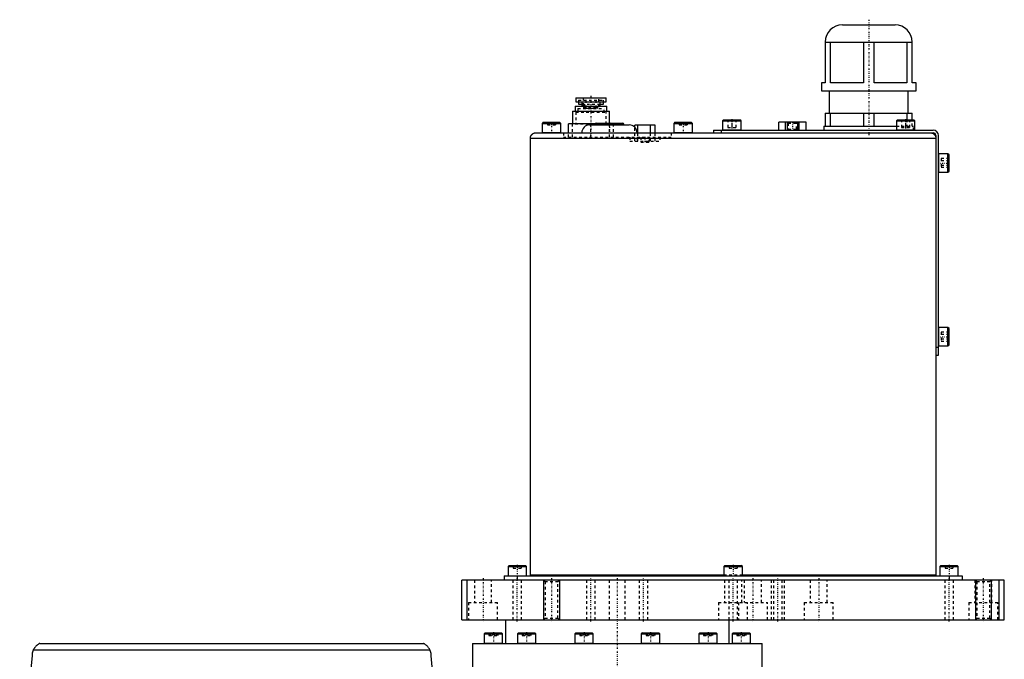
# Model space of a CAD drawing. Extents: x -398 to 147, y -489 to 213.
# Tile 4 of 4: x -227 to 147, y -30 to 213. Entities that reach past the tile are written whole.
import ezdxf

# ---------------------------------------------------------------- set-up
doc = ezdxf.new("R2010")
doc.units = 0
doc.linetypes.add('CENTER', pattern=[1.5, 0.45, -0.5, 0.05, -0.5])
doc.linetypes.add('DASHED', pattern=[2, 1, -1])
for name, color, linetype in [('AM_0', 7, 'CONTINUOUS'), ('AM_10', 7, 'CONTINUOUS'), ('AM_3', 7, 'DASHED'), ('AM_7', 7, 'CENTER')]:
    doc.layers.add(name, color=color, linetype=linetype)

msp = doc.modelspace()

# ---------------------------------------------------------------- linework, layer by layer
at = {"layer": 'AM_0', "color": 7, "linetype": 'CONTINUOUS'}
for p, q in [((85.5, 211), (105.5, 211)), ((79, 204.5), (112, 204.5)), ((79, 204.5), (79, 189)), ((81.02, 189), (81.02, 204.5)), ((93.48, 204.5), (93.48, 189)), ((97.52, 189), (97.52, 204.5)), ((109.98, 204.5), (109.98, 189)), ((112, 189), (112, 204.5)), ((77.5, 189), (77.5, 186)), ((79, 189), (77.5, 189)), ((93.48, 189), (81.02, 189)), ((109.98, 189), (97.52, 189)), ((113.5, 189), (112, 189)), ((113.5, 186), (113.5, 189)), ((-15.75, 183.3), (-15.75, 181.8)), ((-15.75, 183.3), (-4.25, 183.3)), ((-4.25, 181.8), (-4.25, 183.3)), ((77.5, 186), (113.5, 186)), ((80.5, 186), (80.5, 177.5)), ((110.5, 177.5), (110.5, 186)), ((-16, 180.1), (-16, 178.2)), ((-16, 180.1), (-4, 180.1)), ((-15.75, 181.8), (-4.25, 181.8)), ((-14.75, 181.8), (-14.75, 180.9)), ((-14.75, 180.9), (-13.5, 180.9)), ((-13.5, 181.8), (-13.5, 180.1)), ((-6.5, 180.1), (-6.5, 181.8)), ((-6.5, 180.9), (-5.25, 180.9)), ((-5.25, 180.9), (-5.25, 181.8)), ((-4, 178.2), (-4, 180.1)), ((-17, 178.2), (-17, 173.4)), ((-17, 178.2), (-3, 178.2)), ((-3, 173.7), (-3, 178.2)), ((79, 177.5), (112, 177.5)), ((79, 177.5), (79, 172.5)), ((81.02, 172.5), (81.02, 177.5)), ((93.48, 177.5), (93.48, 172.5)), ((97.52, 172.5), (97.52, 177.5)), ((109.98, 177.5), (109.98, 175)), ((112, 175), (112, 177.5)), ((-28.1, 174), (-28.5, 173.6)), ((-28.5, 173.6), (-28.5, 170.1)), ((-28.5, 173.6), (-21.5, 173.6)), ((-28.1, 174), (-21.9, 174)), ((-21.5, 173.6), (-21.9, 174)), ((-21.5, 170.1), (-21.5, 173.6)), ((-18.5, 170), (-18.5, 173.4)), ((-8.46, 173.4), (-18.5, 173.4)), ((-10.5, 173), (4.5, 173)), ((-10, 173), (-10, 173.4)), ((-8.5, 173.2), (-8.5, 173)), ((-8.5, 173.2), (2.5, 173.2)), ((-8, 173.7), (2, 173.7)), ((2.5, 173), (2.5, 173.2)), ((6.6, 172.14), (6.6, 172.9)), ((14.41, 172.9), (6.6, 172.9)), ((7.84, 170), (7.84, 172.9)), ((12.65, 170), (12.65, 172.9)), ((14.41, 170), (14.41, 172.9)), ((21.9, 174), (21.5, 173.6)), ((21.5, 173.6), (21.5, 170.1)), ((21.5, 173.6), (28.5, 173.6)), ((21.9, 174), (28.1, 174)), ((28.5, 173.6), (28.1, 174)), ((28.5, 170.1), (28.5, 173.6)), ((40.4, 175), (40, 174.6)), ((40, 174.6), (40, 171.1)), ((40, 174.6), (47, 174.6)), ((40.4, 175), (46.6, 175)), ((47, 174.6), (46.6, 175)), ((47, 171.1), (47, 174.6)), ((71.7, 174), (61.3, 174)), ((61.3, 171), (61.3, 174)), ((63.9, 171), (63.9, 174)), ((69.1, 171), (69.1, 174)), ((71.7, 171), (71.7, 174)), ((78.5, 172.5), (78.5, 171)), ((78.5, 172.5), (106, 172.5)), ((106.4, 175), (106, 174.6)), ((106, 174.6), (106, 171.1)), ((106, 174.6), (113, 174.6)), ((106.4, 175), (112.6, 175)), ((113, 174.6), (112.6, 175)), ((113, 171.1), (113, 174.6)), ((-31, 170), (120, 170)), ((-28.5, 170.1), (-21.5, 170.1)), ((21.5, 170.1), (28.5, 170.1)), ((36.5, 171), (36.5, 170)), ((36.5, 171), (120, 171)), ((39.5, 171), (39.5, 170)), ((40, 171.1), (47, 171.1)), ((106, 171.1), (113, 171.1)), ((121, 169), (121, 2)), ((122, 85.5), (122, 169)), ((-33, 2), (-33, 168)), ((-33, 168), (121, 168)), ((125.6, 162), (122.1, 162)), ((122.1, 155), (122.1, 162)), ((126, 161.6), (125.6, 162)), ((125.6, 155), (125.6, 162)), ((126, 155.4), (126, 161.6)), ((122.1, 155), (125.6, 155)), ((125.6, 155), (126, 155.4)), ((125.6, 96), (122.1, 96)), ((122.1, 89), (122.1, 96)), ((126, 95.6), (125.6, 96)), ((125.6, 89), (125.6, 96)), ((126, 89.4), (126, 95.6)), ((121, 88.5), (122, 88.5)), ((122.1, 89), (125.6, 89)), ((125.6, 89), (126, 89.4)), ((121, 85.5), (122, 85.5)), ((-41.1, 5.6), (-41.5, 5.2)), ((-41.5, 5.2), (-41.5, 1.7)), ((-41.5, 5.2), (-34.5, 5.2)), ((-41.1, 5.6), (-34.9, 5.6)), ((-34.5, 5.2), (-34.9, 5.6)), ((-34.5, 1.7), (-34.5, 5.2)), ((40.9, 5.6), (40.5, 5.2)), ((40.5, 5.2), (40.5, 1.7)), ((40.5, 5.2), (47.5, 5.2)), ((40.9, 5.6), (47.1, 5.6)), ((47.5, 5.2), (47.1, 5.6)), ((47.5, 1.7), (47.5, 5.2)), ((122.9, 5.6), (122.5, 5.2)), ((122.5, 5.2), (122.5, 1.7)), ((122.5, 5.2), (129.5, 5.2)), ((122.9, 5.6), (129.1, 5.6)), ((129.5, 5.2), (129.1, 5.6)), ((129.5, 1.7), (129.5, 5.2)), ((-59, -15), (-59, 0)), ((147, 0), (-59, 0)), ((-57, -15), (-57, 0)), ((-43, 1.6), (-43, 0)), ((-43, 1.6), (131, 1.6)), ((-41.5, 1.7), (-34.5, 1.7)), ((-38, 1.6), (-38, 0)), ((-33, 2), (40.5, 2)), ((40.5, 1.7), (47.5, 1.7)), ((47.5, 2), (121, 2)), ((122.5, 1.7), (129.5, 1.7)), ((126, 1.6), (126, 0)), ((131, 1.6), (131, 0)), ((145, -15), (145, 0)), ((147, -15), (147, 0)), ((-59, -15), (147, -15)), ((-42.5, -15), (-42.5, -24)), ((42.5, -24), (42.5, -15)), ((-50.19, -20), (-50.59, -20.4)), ((-50.59, -20.4), (-50.59, -23.9)), ((-50.59, -20.4), (-43.59, -20.4)), ((-50.19, -20), (-43.99, -20)), ((-43.59, -20.4), (-43.99, -20)), ((-43.59, -23.9), (-43.59, -20.4)), ((-37.57, -20), (-37.97, -20.4)), ((-37.97, -20.4), (-37.97, -23.9)), ((-37.97, -20.4), (-30.97, -20.4)), ((-37.57, -20), (-31.37, -20)), ((-30.97, -20.4), (-31.37, -20)), ((-30.97, -23.9), (-30.97, -20.4)), ((-15.72, -20), (-16.12, -20.4)), ((-16.12, -20.4), (-16.12, -23.9)), ((-16.12, -20.4), (-9.12, -20.4)), ((-15.72, -20), (-9.52, -20)), ((-9.12, -20.4), (-9.52, -20)), ((-9.12, -23.9), (-9.12, -20.4)), ((9.52, -20), (9.12, -20.4)), ((9.12, -20.4), (9.12, -23.9)), ((9.12, -20.4), (16.12, -20.4)), ((9.52, -20), (15.72, -20)), ((16.12, -20.4), (15.72, -20)), ((16.12, -23.9), (16.12, -20.4)), ((31.37, -20), (30.97, -20.4)), ((30.97, -20.4), (30.97, -23.9)), ((30.97, -20.4), (37.97, -20.4)), ((31.37, -20), (37.57, -20)), ((37.97, -20.4), (37.57, -20)), ((37.97, -23.9), (37.97, -20.4)), ((43.99, -20), (43.59, -20.4)), ((43.59, -20.4), (43.59, -23.9)), ((43.59, -20.4), (50.59, -20.4)), ((43.99, -20), (50.19, -20)), ((50.59, -20.4), (50.19, -20)), ((50.59, -23.9), (50.59, -20.4)), ((-219.35, -24), (-73.65, -24)), ((-55, -24), (-55, -44)), ((-55, -24), (55, -24)), ((-50.59, -23.9), (-43.59, -23.9)), ((-37.97, -23.9), (-30.97, -23.9)), ((-16.12, -23.9), (-9.12, -23.9)), ((9.12, -23.9), (16.12, -23.9)), ((30.97, -23.9), (37.97, -23.9)), ((43.59, -23.9), (50.59, -23.9)), ((55, -44), (55, -24)), ((-222.32, -28.75), (-227, -79.7)), ((-221.83, -26.5), (-71.17, -26.5)), ((-66, -79.7), (-70.68, -28.75))]:
    msp.add_line(p, q, dxfattribs=at)
for points in [[(-33, 168, 0), (-33, 168.01, 0), (-33, 168.04, 0), (-33, 168.07, 0), (-33, 168.09, 0), (-33, 168.1, 0), (-33, 168.13, 0), (-32.99, 168.16, 0), (-32.99, 168.19, 0), (-32.99, 168.22, 0), (-32.98, 168.25, 0), (-32.98, 168.26, 0), (-32.98, 168.28, 0), (-32.98, 168.3, 0), (-32.97, 168.33, 0), (-32.97, 168.36, 0), (-32.96, 168.39, 0), (-32.96, 168.42, 0), (-32.95, 168.43, 0), (-32.95, 168.45, 0), (-32.94, 168.48, 0), (-32.94, 168.5, 0), (-32.93, 168.52, 0), (-32.93, 168.53, 0), (-32.92, 168.56, 0), (-32.91, 168.59, 0), (-32.91, 168.6, 0), (-32.9, 168.62, 0), (-32.89, 168.64, 0), (-32.88, 168.67, 0), (-32.87, 168.7, 0), (-32.86, 168.72, 0), (-32.85, 168.75, 0), (-32.85, 168.77, 0), (-32.84, 168.78, 0), (-32.83, 168.81, 0), (-32.82, 168.83, 0), (-32.81, 168.86, 0), (-32.79, 168.88, 0), (-32.78, 168.91, 0), (-32.77, 168.92, 0), (-32.77, 168.94, 0), (-32.75, 168.96, 0), (-32.74, 168.99, 0), (-32.72, 169.01, 0), (-32.71, 169.04, 0), (-32.69, 169.06, 0), (-32.69, 169.07, 0), (-32.68, 169.09, 0), (-32.66, 169.11, 0), (-32.65, 169.14, 0), (-32.63, 169.16, 0), (-32.61, 169.18, 0), (-32.6, 169.21, 0), (-32.59, 169.22, 0), (-32.58, 169.23, 0), (-32.56, 169.25, 0), (-32.54, 169.27, 0), (-32.52, 169.3, 0), (-32.5, 169.32, 0), (-32.48, 169.34, 0), (-32.47, 169.35, 0), (-32.46, 169.36, 0), (-32.44, 169.38, 0), (-32.42, 169.4, 0), (-32.41, 169.41, 0), (-32.4, 169.42, 0), (-32.38, 169.44, 0), (-32.36, 169.46, 0), (-32.35, 169.47, 0), (-32.34, 169.48, 0), (-32.32, 169.5, 0), (-32.3, 169.52, 0), (-32.27, 169.54, 0), (-32.25, 169.56, 0), (-32.23, 169.58, 0), (-32.22, 169.59, 0), (-32.21, 169.6, 0), (-32.18, 169.61, 0), (-32.16, 169.63, 0), (-32.14, 169.65, 0), (-32.11, 169.66, 0), (-32.09, 169.68, 0), (-32.07, 169.69, 0), (-32.06, 169.69, 0), (-32.04, 169.71, 0), (-32.01, 169.72, 0), (-31.92, 169.77, 0), (-31.77, 169.85, 0), (-31.6, 169.91, 0), (-31.52, 169.93, 0), (-31.43, 169.95, 0), (-31.26, 169.98, 0), (-31.09, 170, 0), (-31, 170, 0)], [(119, 170, 0), (119.09, 170, 0), (119.26, 169.98, 0), (119.43, 169.95, 0), (119.52, 169.93, 0), (119.6, 169.91, 0), (119.77, 169.85, 0), (119.92, 169.77, 0), (120.01, 169.72, 0), (120.04, 169.71, 0), (120.06, 169.69, 0), (120.07, 169.69, 0), (120.09, 169.68, 0), (120.11, 169.66, 0), (120.14, 169.65, 0), (120.16, 169.63, 0), (120.18, 169.61, 0), (120.21, 169.6, 0), (120.22, 169.59, 0), (120.23, 169.58, 0), (120.25, 169.56, 0), (120.27, 169.54, 0), (120.3, 169.52, 0), (120.32, 169.5, 0), (120.34, 169.48, 0), (120.35, 169.47, 0), (120.36, 169.46, 0), (120.38, 169.44, 0), (120.4, 169.42, 0), (120.41, 169.41, 0), (120.42, 169.4, 0), (120.44, 169.38, 0), (120.46, 169.36, 0), (120.47, 169.35, 0), (120.48, 169.34, 0), (120.5, 169.32, 0), (120.52, 169.3, 0), (120.54, 169.27, 0), (120.56, 169.25, 0), (120.58, 169.23, 0), (120.59, 169.22, 0), (120.6, 169.21, 0), (120.61, 169.18, 0), (120.63, 169.16, 0), (120.65, 169.14, 0), (120.66, 169.11, 0), (120.68, 169.09, 0), (120.69, 169.07, 0), (120.69, 169.06, 0), (120.71, 169.04, 0), (120.72, 169.01, 0), (120.74, 168.99, 0), (120.75, 168.96, 0), (120.77, 168.94, 0), (120.77, 168.92, 0), (120.78, 168.91, 0), (120.79, 168.88, 0), (120.81, 168.86, 0), (120.82, 168.83, 0), (120.83, 168.81, 0), (120.84, 168.78, 0), (120.85, 168.77, 0), (120.85, 168.75, 0), (120.86, 168.72, 0), (120.87, 168.7, 0), (120.88, 168.67, 0), (120.89, 168.64, 0), (120.9, 168.62, 0), (120.91, 168.6, 0), (120.91, 168.59, 0), (120.92, 168.56, 0), (120.93, 168.53, 0), (120.93, 168.52, 0), (120.94, 168.5, 0), (120.94, 168.48, 0), (120.95, 168.45, 0), (120.95, 168.43, 0), (120.96, 168.42, 0), (120.96, 168.39, 0), (120.97, 168.36, 0), (120.97, 168.33, 0), (120.98, 168.3, 0), (120.98, 168.28, 0), (120.98, 168.26, 0), (120.98, 168.25, 0), (120.99, 168.22, 0), (120.99, 168.19, 0), (120.99, 168.16, 0), (121, 168.13, 0), (121, 168.1, 0), (121, 168.09, 0), (121, 168.07, 0), (121, 168.04, 0), (121, 168.01, 0), (121, 168, 0)], [(-33.4, 1.6, 0), (-33.38, 1.6, 0), (-33.35, 1.6, 0), (-33.31, 1.61, 0), (-33.3, 1.61, 0), (-33.28, 1.62, 0), (-33.25, 1.63, 0), (-33.22, 1.65, 0), (-33.2, 1.66, 0), (-33.19, 1.66, 0), (-33.19, 1.66, 0), (-33.19, 1.66, 0), (-33.18, 1.66, 0), (-33.18, 1.67, 0), (-33.17, 1.67, 0), (-33.17, 1.67, 0), (-33.16, 1.68, 0), (-33.16, 1.68, 0), (-33.16, 1.68, 0), (-33.15, 1.68, 0), (-33.15, 1.69, 0), (-33.15, 1.69, 0), (-33.14, 1.7, 0), (-33.14, 1.7, 0), (-33.13, 1.7, 0), (-33.13, 1.71, 0), (-33.13, 1.71, 0), (-33.12, 1.71, 0), (-33.12, 1.72, 0), (-33.12, 1.72, 0), (-33.12, 1.72, 0), (-33.11, 1.72, 0), (-33.11, 1.73, 0), (-33.11, 1.73, 0), (-33.1, 1.73, 0), (-33.1, 1.74, 0), (-33.1, 1.74, 0), (-33.09, 1.75, 0), (-33.09, 1.75, 0), (-33.08, 1.75, 0), (-33.08, 1.76, 0), (-33.08, 1.76, 0), (-33.08, 1.76, 0), (-33.07, 1.77, 0), (-33.07, 1.77, 0), (-33.07, 1.78, 0), (-33.06, 1.78, 0), (-33.06, 1.79, 0), (-33.06, 1.79, 0), (-33.06, 1.79, 0), (-33.06, 1.8, 0), (-33.05, 1.8, 0), (-33.05, 1.81, 0), (-33.05, 1.81, 0), (-33.05, 1.82, 0), (-33.04, 1.82, 0), (-33.04, 1.82, 0), (-33.04, 1.83, 0), (-33.04, 1.83, 0), (-33.03, 1.84, 0), (-33.03, 1.84, 0), (-33.03, 1.85, 0), (-33.03, 1.85, 0), (-33.03, 1.86, 0), (-33.03, 1.86, 0), (-33.02, 1.87, 0), (-33.02, 1.87, 0), (-33.02, 1.88, 0), (-33.02, 1.88, 0), (-33.02, 1.88, 0), (-33.02, 1.89, 0), (-33.01, 1.89, 0), (-33.01, 1.9, 0), (-33.01, 1.9, 0), (-33.01, 1.9, 0), (-33.01, 1.91, 0), (-33.01, 1.91, 0), (-33.01, 1.92, 0), (-33.01, 1.92, 0), (-33.01, 1.93, 0), (-33.01, 1.93, 0), (-33, 1.94, 0), (-33, 1.94, 0), (-33, 1.95, 0), (-33, 1.95, 0), (-33, 1.96, 0), (-33, 1.96, 0), (-33, 1.97, 0), (-33, 1.97, 0), (-33, 1.98, 0), (-33, 1.98, 0), (-33, 1.99, 0), (-33, 1.99, 0), (-33, 2, 0), (-33, 2, 0)], [(121, 2, 0), (121, 2, 0), (121, 1.99, 0), (121, 1.99, 0), (121, 1.98, 0), (121, 1.98, 0), (121, 1.97, 0), (121, 1.97, 0), (121, 1.96, 0), (121, 1.96, 0), (121, 1.95, 0), (121, 1.95, 0), (121, 1.94, 0), (121, 1.94, 0), (121.01, 1.93, 0), (121.01, 1.93, 0), (121.01, 1.92, 0), (121.01, 1.92, 0), (121.01, 1.91, 0), (121.01, 1.91, 0), (121.01, 1.9, 0), (121.01, 1.9, 0), (121.01, 1.9, 0), (121.01, 1.89, 0), (121.02, 1.89, 0), (121.02, 1.88, 0), (121.02, 1.88, 0), (121.02, 1.88, 0), (121.02, 1.87, 0), (121.02, 1.87, 0), (121.03, 1.86, 0), (121.03, 1.86, 0), (121.03, 1.85, 0), (121.03, 1.85, 0), (121.03, 1.84, 0), (121.03, 1.84, 0), (121.04, 1.83, 0), (121.04, 1.83, 0), (121.04, 1.82, 0), (121.04, 1.82, 0), (121.05, 1.82, 0), (121.05, 1.81, 0), (121.05, 1.81, 0), (121.05, 1.8, 0), (121.06, 1.8, 0), (121.06, 1.79, 0), (121.06, 1.79, 0), (121.06, 1.79, 0), (121.06, 1.78, 0), (121.07, 1.78, 0), (121.07, 1.77, 0), (121.07, 1.77, 0), (121.08, 1.76, 0), (121.08, 1.76, 0), (121.08, 1.76, 0), (121.08, 1.75, 0), (121.09, 1.75, 0), (121.09, 1.75, 0), (121.1, 1.74, 0), (121.1, 1.74, 0), (121.1, 1.73, 0), (121.11, 1.73, 0), (121.11, 1.73, 0), (121.11, 1.72, 0), (121.12, 1.72, 0), (121.12, 1.72, 0), (121.12, 1.72, 0), (121.12, 1.71, 0), (121.13, 1.71, 0), (121.13, 1.71, 0), (121.13, 1.7, 0), (121.14, 1.7, 0), (121.14, 1.7, 0), (121.15, 1.69, 0), (121.15, 1.69, 0), (121.15, 1.68, 0), (121.16, 1.68, 0), (121.16, 1.68, 0), (121.16, 1.68, 0), (121.17, 1.67, 0), (121.17, 1.67, 0), (121.18, 1.67, 0), (121.18, 1.66, 0), (121.19, 1.66, 0), (121.19, 1.66, 0), (121.19, 1.66, 0), (121.2, 1.66, 0), (121.22, 1.65, 0), (121.25, 1.63, 0), (121.28, 1.62, 0), (121.3, 1.61, 0), (121.31, 1.61, 0), (121.35, 1.6, 0), (121.38, 1.6, 0), (121.4, 1.6, 0)], [(-219.35, -24, 0), (-219.35, -24, 0), (-219.35, -24, 0), (-219.36, -24, 0), (-219.36, -24.01, 0), (-219.37, -24.01, 0), (-219.37, -24.01, 0), (-219.38, -24.01, 0), (-219.39, -24.02, 0), (-219.4, -24.02, 0), (-219.41, -24.03, 0), (-219.41, -24.03, 0), (-219.42, -24.03, 0), (-219.43, -24.04, 0), (-219.44, -24.05, 0), (-219.46, -24.05, 0), (-219.47, -24.06, 0), (-219.49, -24.07, 0), (-219.5, -24.07, 0), (-219.5, -24.08, 0), (-219.52, -24.09, 0), (-219.54, -24.09, 0), (-219.55, -24.1, 0), (-219.56, -24.1, 0), (-219.57, -24.11, 0), (-219.59, -24.12, 0), (-219.6, -24.13, 0), (-219.61, -24.14, 0), (-219.63, -24.15, 0), (-219.66, -24.16, 0), (-219.73, -24.2, 0), (-219.88, -24.29, 0), (-220.03, -24.39, 0), (-220.2, -24.51, 0), (-220.36, -24.64, 0), (-220.44, -24.71, 0), (-220.53, -24.78, 0), (-220.69, -24.92, 0), (-220.85, -25.08, 0), (-221.02, -25.26, 0), (-221.18, -25.46, 0), (-221.34, -25.67, 0), (-221.42, -25.78, 0), (-221.49, -25.9, 0), (-221.64, -26.13, 0), (-221.77, -26.38, 0), (-221.83, -26.5, 0)], [(-71.17, -26.5, 0), (-71.23, -26.38, 0), (-71.36, -26.13, 0), (-71.51, -25.9, 0), (-71.58, -25.78, 0), (-71.66, -25.67, 0), (-71.82, -25.46, 0), (-71.98, -25.26, 0), (-72.15, -25.08, 0), (-72.31, -24.92, 0), (-72.47, -24.78, 0), (-72.56, -24.71, 0), (-72.64, -24.64, 0), (-72.8, -24.51, 0), (-72.97, -24.39, 0), (-73.12, -24.29, 0), (-73.27, -24.2, 0), (-73.34, -24.16, 0), (-73.37, -24.15, 0), (-73.39, -24.14, 0), (-73.4, -24.13, 0), (-73.41, -24.12, 0), (-73.43, -24.11, 0), (-73.44, -24.1, 0), (-73.45, -24.1, 0), (-73.46, -24.09, 0), (-73.48, -24.09, 0), (-73.5, -24.08, 0), (-73.5, -24.07, 0), (-73.51, -24.07, 0), (-73.53, -24.06, 0), (-73.54, -24.05, 0), (-73.56, -24.05, 0), (-73.57, -24.04, 0), (-73.58, -24.03, 0), (-73.59, -24.03, 0), (-73.59, -24.03, 0), (-73.6, -24.02, 0), (-73.61, -24.02, 0), (-73.62, -24.01, 0), (-73.63, -24.01, 0), (-73.63, -24.01, 0), (-73.64, -24.01, 0), (-73.64, -24, 0), (-73.65, -24, 0), (-73.65, -24, 0), (-73.65, -24, 0)], [(-221.83, -26.5, 0), (-221.85, -26.56, 0), (-221.91, -26.68, 0), (-221.96, -26.8, 0), (-221.98, -26.86, 0), (-222, -26.92, 0), (-222.04, -27.04, 0), (-222.08, -27.16, 0), (-222.12, -27.28, 0), (-222.16, -27.41, 0), (-222.19, -27.53, 0), (-222.2, -27.6, 0), (-222.21, -27.66, 0), (-222.24, -27.79, 0), (-222.26, -27.91, 0), (-222.28, -28.04, 0), (-222.29, -28.17, 0), (-222.31, -28.3, 0), (-222.31, -28.36, 0), (-222.32, -28.43, 0), (-222.32, -28.56, 0), (-222.32, -28.69, 0), (-222.32, -28.75, 0)], [(-70.68, -28.75, 0), (-70.68, -28.69, 0), (-70.68, -28.56, 0), (-70.68, -28.43, 0), (-70.69, -28.36, 0), (-70.69, -28.3, 0), (-70.71, -28.17, 0), (-70.72, -28.04, 0), (-70.74, -27.91, 0), (-70.76, -27.79, 0), (-70.79, -27.66, 0), (-70.8, -27.6, 0), (-70.81, -27.53, 0), (-70.84, -27.41, 0), (-70.88, -27.28, 0), (-70.92, -27.16, 0), (-70.96, -27.04, 0), (-71, -26.92, 0), (-71.02, -26.86, 0), (-71.04, -26.8, 0), (-71.09, -26.68, 0), (-71.15, -26.56, 0), (-71.17, -26.5, 0)]]:
    msp.add_polyline3d(points, dxfattribs=at)
for centre, radius, start, end in [((85.5, 204.5), 6.5, 90, 180), ((105.5, 204.5), 6.5, 0, 90), ((-10.5, 170), 3, 90, 180), ((-8, 173.2), 0.5, 90, 180), ((2, 173.2), 0.5, 0, 90), ((4.5, 170), 3, 0, 90), ((-28.4, 170.1), 0.1, 180, 270), ((-21.6, 170.1), 0.1, 270, 0), ((21.6, 170.1), 0.1, 180, 270), ((28.4, 170.1), 0.1, 270, 0), ((40.1, 171.1), 0.1, 180, 270), ((46.9, 171.1), 0.1, 270, 0), ((106.1, 171.1), 0.1, 180, 270), ((112.9, 171.1), 0.1, 270, 0), ((120, 169), 2, 0, 90), ((120, 169), 1, 0, 90), ((122.1, 161.9), 0.1, 90, 180), ((122.1, 155.1), 0.1, 180, 270), ((122.1, 95.9), 0.1, 90, 180), ((122.1, 89.1), 0.1, 180, 270), ((-41.4, 1.7), 0.1, 180, 270), ((-34.6, 1.7), 0.1, 270, 0), ((40.6, 1.7), 0.1, 180, 270), ((47.4, 1.7), 0.1, 270, 0), ((122.6, 1.7), 0.1, 180, 270), ((129.4, 1.7), 0.1, 270, 0), ((-50.49, -23.9), 0.1, 180, 270), ((-43.69, -23.9), 0.1, 270, 0), ((-37.87, -23.9), 0.1, 180, 270), ((-31.07, -23.9), 0.1, 270, 0), ((-16.02, -23.9), 0.1, 180, 270), ((-9.22, -23.9), 0.1, 270, 0), ((9.22, -23.9), 0.1, 180, 270), ((16.02, -23.9), 0.1, 270, 0), ((31.07, -23.9), 0.1, 180, 270), ((37.87, -23.9), 0.1, 270, 0), ((43.69, -23.9), 0.1, 180, 270), ((50.49, -23.9), 0.1, 270, 0)]:
    msp.add_arc(centre, radius, start, end, dxfattribs=at)
at = {"layer": 'AM_10', "color": 7, "linetype": 'CONTINUOUS'}
for p, q in [((64.5, 174), (64.5, 171)), ((68.5, 174), (68.5, 171)), ((-28, 0), (-28, -15)), ((-22, 0), (-22, -15)), ((136, 0), (136, -15)), ((142, 0), (142, -15))]:
    msp.add_line(p, q, dxfattribs=at)
at = {"layer": 'AM_3', "color": 6, "linetype": 'DASHED'}
for p, q in [((-13, 183.3), (-13, 179.8)), ((-7, 179.8), (-7, 183.3)), ((80.5, 186), (110.5, 186)), ((-14.75, 182.4), (-14.75, 181.8)), ((-14.75, 182.4), (-5.25, 182.4)), ((-13.5, 180.9), (-6.5, 180.9)), ((-13, 179.8), (-7, 179.8)), ((-12.5, 180.9), (-12.5, 179.3)), ((-12, 182.4), (-12, 179.4)), ((-8, 179.4), (-8, 182.4)), ((-7.5, 179.3), (-7.5, 180.9)), ((-5.25, 181.8), (-5.25, 182.4)), ((-15.77, 177.8), (-15.77, 173.3)), ((-15.77, 177.8), (-4.23, 177.8)), ((-15.01, 179.3), (-15.01, 177.8)), ((-15.01, 179.3), (-4.99, 179.3)), ((-12, 179.4), (-8, 179.4)), ((-4.99, 177.8), (-4.99, 179.3)), ((-4.23, 173.3), (-4.23, 177.8)), ((-26.5, 174), (-26.5, 173)), ((-26.5, 173), (-23.5, 173)), ((-25, 174), (-25, 173)), ((-23.5, 174), (-23.5, 173)), ((-17, 168.4), (-17, 173.3)), ((-3, 173.3), (-17, 173.3)), ((-10, 168.4), (-10, 173)), ((-1.5, 173.4), (-8.46, 173.4)), ((-7.5, 173.7), (-7.5, 173)), ((-3, 173.4), (-3, 173.7)), ((-3, 168.4), (-3, 173.3)), ((-1.5, 168.4), (-1.5, 173.4)), ((1.5, 173), (1.5, 173.7)), ((6.6, 166.8), (6.6, 172.14)), ((23.5, 174), (23.5, 173)), ((23.5, 173), (26.5, 173)), ((25, 174), (25, 173)), ((26.5, 174), (26.5, 173)), ((42, 175), (42, 172)), ((43.5, 175), (43.5, 172)), ((45, 175), (45, 172)), ((64.5, 174), (64.88, 173.62)), ((64.88, 173.62), (64.88, 171.38)), ((64.88, 173.62), (68.12, 173.62)), ((68.12, 173.62), (68.5, 174)), ((68.12, 171.38), (68.12, 173.62)), ((106, 172.5), (112.5, 172.5)), ((108, 175), (108, 172)), ((109.5, 175), (109.5, 172)), ((109.98, 175), (109.98, 172.5)), ((111, 175), (111, 172)), ((112, 172.5), (112, 175)), ((112.5, 171), (112.5, 172.5)), ((-20.5, 170), (-20.5, 168.4)), ((-20.5, 168.4), (20.5, 168.4)), ((-18.5, 168.4), (-18.5, 170)), ((4.8, 168.4), (4.8, 166.8)), ((7.58, 168.4), (7.58, 166.8)), ((7.62, 168.4), (7.62, 166.8)), ((7.84, 166.8), (7.84, 170)), ((8.95, 168.4), (8.95, 166.4)), ((12.05, 166.4), (12.05, 168.4)), ((12.18, 168.4), (12.18, 166.8)), ((12.22, 168.4), (12.22, 166.8)), ((12.65, 166.8), (12.65, 170)), ((14.41, 166.8), (14.41, 170)), ((16.2, 168.4), (16.2, 166.8)), ((20.5, 170), (20.5, 168.4)), ((42, 172), (45, 172)), ((64.88, 171.38), (64.5, 171)), ((64.88, 171.38), (68.12, 171.38)), ((68.5, 171), (68.12, 171.38)), ((108, 172), (111, 172)), ((4.8, 166.8), (16.2, 166.8)), ((8.95, 166.4), (12.05, 166.4)), ((126, 160.23), (123, 160.23)), ((123, 160.23), (123, 156.77)), ((126, 159.37), (123, 159.37)), ((126, 157.63), (123, 157.63)), ((126, 156.77), (123, 156.77)), ((126, 94.23), (123, 94.23)), ((123, 94.23), (123, 90.77)), ((126, 93.37), (123, 93.37)), ((126, 91.63), (123, 91.63)), ((126, 90.77), (123, 90.77)), ((-39.5, 5.6), (-39.5, 4.6)), ((-39.5, 4.6), (-36.5, 4.6)), ((-38, 5.6), (-38, 4.6)), ((-36.5, 5.6), (-36.5, 4.6)), ((42.5, 5.6), (42.5, 4.6)), ((42.5, 4.6), (45.5, 4.6)), ((44, 5.6), (44, 4.6)), ((45.5, 5.6), (45.5, 4.6)), ((124.5, 5.6), (124.5, 4.6)), ((124.5, 4.6), (127.5, 4.6)), ((126, 5.6), (126, 4.6)), ((127.5, 5.6), (127.5, 4.6)), ((-54.25, 0), (-54.25, -8.5)), ((-47.75, -8.5), (-47.75, 0)), ((-39.65, 0), (-39.65, -15)), ((-36.35, -15), (-36.35, 0)), ((-28, 0), (-27.46, -0.54)), ((-22.54, -0.54), (-22, 0)), ((-11.65, 0), (-11.65, -15)), ((-8.35, -15), (-8.35, 0)), ((-3, -15), (-3, 0)), ((3, -15), (3, 0)), ((8.35, 0), (8.35, -15)), ((11.65, -15), (11.65, 0)), ((40.5, 2), (47.5, 2)), ((40.75, 0), (40.75, -8.5)), ((42.35, 0), (42.35, -15)), ((45.65, -15), (45.65, 0)), ((47.25, -8.5), (47.25, 0)), ((48.25, 0), (48.25, -8.5)), ((54.75, -8.5), (54.75, 0)), ((58.5, 0), (58.5, -15)), ((59.35, 0), (59.35, -15)), ((62.65, -15), (62.65, 0)), ((63.5, -15), (63.5, 0)), ((73.25, 0), (73.25, -8.5)), ((79.75, -8.5), (79.75, 0)), ((124.35, 0), (124.35, -15)), ((127.65, -15), (127.65, 0)), ((135.75, 0), (135.75, -8.5)), ((141.46, -0.54), (142, 0)), ((142.25, -8.5), (142.25, 0)), ((-27.46, -0.54), (-27.46, -14.46)), ((-27.46, -0.54), (-22.54, -0.54)), ((-22.54, -14.46), (-22.54, -0.54)), ((136, 0), (136.54, -0.54)), ((136.54, -0.54), (136.54, -14.46)), ((136.54, -0.54), (141.46, -0.54)), ((141.46, -14.46), (141.46, -0.54)), ((-56.5, -8.5), (-56.5, -15)), ((-56.5, -8.5), (-45.5, -8.5)), ((-45.5, -15), (-45.5, -8.5)), ((38.5, -8.5), (38.5, -15)), ((38.5, -8.5), (57, -8.5)), ((46, -8.5), (46, -15)), ((49.5, -15), (49.5, -8.5)), ((57, -15), (57, -8.5)), ((71, -8.5), (71, -15)), ((71, -8.5), (82, -8.5)), ((82, -15), (82, -8.5)), ((133.5, -8.5), (133.5, -15)), ((133.5, -8.5), (144.5, -8.5)), ((144.5, -15), (144.5, -8.5)), ((-27.46, -14.46), (-28, -15)), ((-27.46, -14.46), (-22.54, -14.46)), ((-22, -15), (-22.54, -14.46)), ((136.54, -14.46), (136, -15)), ((136.54, -14.46), (141.46, -14.46)), ((142, -15), (141.46, -14.46)), ((-48.76, -20), (-48.76, -21)), ((-48.76, -21), (-45.42, -21)), ((-48.31, -20), (-48.31, -21)), ((-47.54, -20), (-47.54, -21)), ((-46.64, -20), (-46.64, -21)), ((-45.86, -20), (-45.86, -21)), ((-45.42, -20), (-45.42, -21)), ((-37.85, -20.4), (-30.97, -20.4)), ((-36.14, -20), (-36.14, -21)), ((-36.14, -21), (-32.8, -21)), ((-35.7, -20), (-35.7, -21)), ((-34.92, -20), (-34.92, -21)), ((-34.02, -20), (-34.02, -21)), ((-33.25, -20), (-33.25, -21)), ((-32.8, -20), (-32.8, -21)), ((-14.29, -20), (-14.29, -21)), ((-14.29, -21), (-10.94, -21)), ((-13.84, -20), (-13.84, -21)), ((-13.07, -20), (-13.07, -21)), ((-12.17, -20), (-12.17, -21)), ((-11.39, -20), (-11.39, -21)), ((-10.94, -20), (-10.94, -21)), ((10.94, -20), (10.94, -21)), ((10.94, -21), (14.29, -21)), ((11.39, -20), (11.39, -21)), ((12.17, -20), (12.17, -21)), ((13.07, -20), (13.07, -21)), ((13.84, -20), (13.84, -21)), ((14.29, -20), (14.29, -21)), ((31.09, -20.4), (37.97, -20.4)), ((32.8, -20), (32.8, -21)), ((32.8, -21), (36.14, -21)), ((33.25, -20), (33.25, -21)), ((34.02, -20), (34.02, -21)), ((34.92, -20), (34.92, -21)), ((35.7, -20), (35.7, -21)), ((36.14, -20), (36.14, -21)), ((45.42, -20), (45.42, -21)), ((45.42, -21), (48.76, -21)), ((45.86, -20), (45.86, -21)), ((46.64, -20), (46.64, -21)), ((47.54, -20), (47.54, -21)), ((48.31, -20), (48.31, -21)), ((48.76, -20), (48.76, -21)), ((-37.85, -23.9), (-30.97, -23.9)), ((31.09, -23.9), (37.97, -23.9))]:
    msp.add_line(p, q, dxfattribs=at)
at = {"layer": 'AM_7', "color": 4, "linetype": 'CENTER'}
for p, q in [((95.5, 213), (95.5, 169)), ((-10, 184.04), (-10, 167.66)), ((-25, 174.2), (-25, 169.8)), ((-3, 173.88), (-3, 169.81)), ((25, 174.2), (25, 169.8)), ((43.5, 175.2), (43.5, 170.8)), ((66.5, 174.15), (66.5, 170.85)), ((109.5, 175.2), (109.5, 170.8)), ((10.5, 168.5), (10.5, 166.3)), ((121.8, 158.5), (126.2, 158.5)), ((121.8, 92.5), (126.2, 92.5)), ((-38, 5.8), (-38, 1.4)), ((44, 5.8), (44, 1.4)), ((126, 5.8), (126, 1.4)), ((-51, 0.75), (-51, -15.75)), ((-38, -15.75), (-38, 0.75)), ((-25, 0.75), (-25, -15.75)), ((-10, -15.75), (-10, 0.75)), ((0, 0.75), (0, -88.5)), ((10, -15.75), (10, 0.75)), ((44, -15.75), (44, 0.75)), ((51.5, 0.75), (51.5, -15.75)), ((61, -15.75), (61, 0.75)), ((76.5, 0.75), (76.5, -15.75)), ((126, -15.75), (126, 0.75)), ((139, 0.75), (139, -15.75)), ((-47.09, -19.8), (-47.09, -24.2)), ((-34.47, -19.8), (-34.47, -24.2)), ((-12.62, -19.8), (-12.62, -24.2)), ((12.62, -19.8), (12.62, -24.2)), ((34.47, -19.8), (34.47, -24.2)), ((47.09, -19.8), (47.09, -24.2))]:
    msp.add_line(p, q, dxfattribs=at)

doc.saveas('drawing.dxf')
